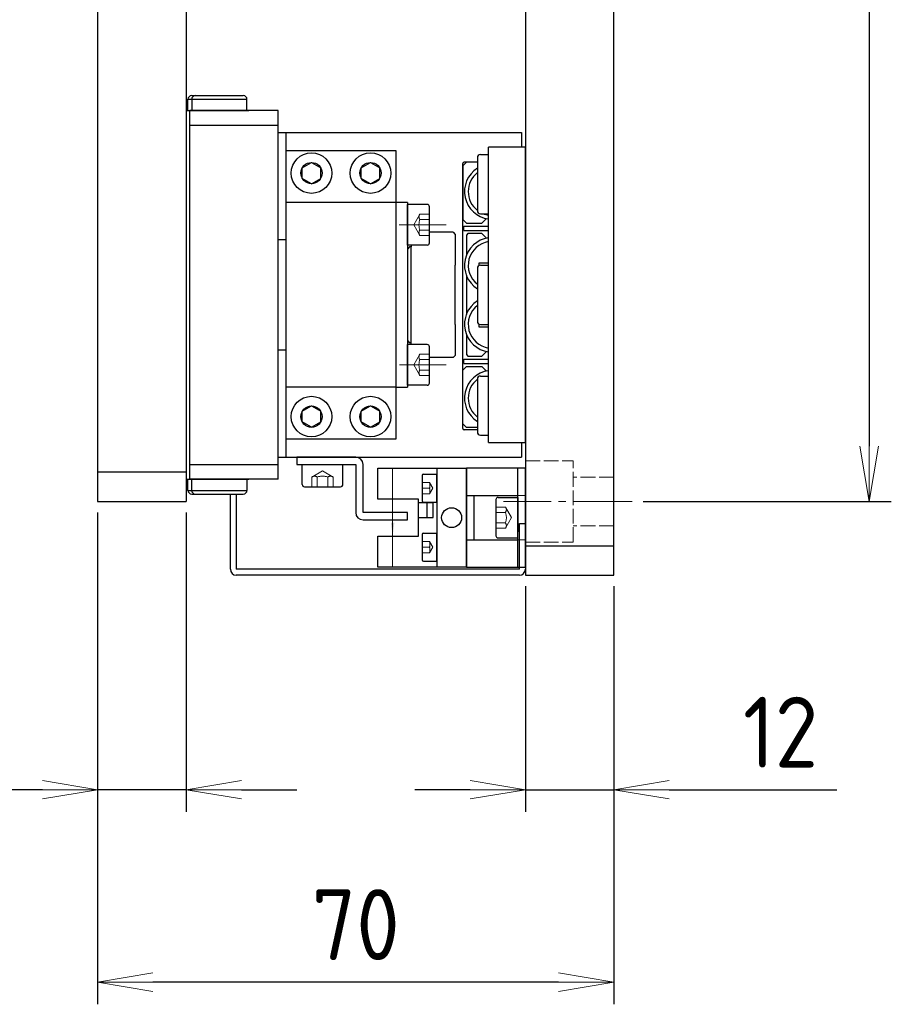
# Model space of a CAD drawing. Header units: millimetres. Extents: x 8809 to 9805, y 1960 to 2646.
# Tile 23 of 48: x 9332 to 9450, y 2074 to 2208. Entities that reach past the tile are written whole.
import ezdxf

# ---------------------------------------------------------------- set-up
doc = ezdxf.new("R2010")
doc.units = ezdxf.units.MM
doc.header["$LTSCALE"] = 0.8
doc.linetypes.add('GEN3', pattern=[6.25, 5, -1.25])
doc.linetypes.add('GEN7', pattern=[13.75, 10, -1.25, 1.25, -1.25])
doc.layers.get('0').update_dxf_attribs({"lineweight": 30})
for name, color, linetype, lineweight in [('3', 6, 'GEN3', 15), ('5', 3, 'Continuous', 15), ('6', 2, 'Continuous', 15), ('7', 4, 'GEN7', 15), ('AM_0', 7, 'Continuous', 30)]:
    doc.layers.add(name, color=color, linetype=linetype, lineweight=lineweight)
doc.styles.get("Standard").update_dxf_attribs({"font": 'ISOCP.SHX', "bigfont": 'EXTFONT.SHX'})
doc.dimstyles.new('GEN-ISO$0', dxfattribs={"dimtxt": 3.2, "dimasz": 2.5, "dimexe": 1, "dimexo": 0.5, "dimgap": 1, "dimtad": 1, "dimdec": 3, "dimdsep": 46, "dimtxsty": 'STANDARD', "dimblk1": 'OPEN', "dimblk2": 'OPEN', "dimsah": 1, "dimcen": 0, "dimclrd": 256, "dimclre": 256, "dimclrt": 2, "dimadec": 0, "dimazin": 0, "dimtp": 0.1, "dimtm": 0.1, "dimtfac": 0.71, "dimtdec": 3, "dimtmove": 0, "dimatfit": 3, "dimldrblk": 'OPEN', "dimfxl": 1, "dimtzin": 0, "dimarcsym": 0})

# ---------------------------------------------------------------- blocks, each defined once
blk = doc.blocks.new('A$C13216723')
for p, q in [((0, 2.7), (0, 0)), ((5.2, 3), (0.3, 3)), ((5.5, 2.7), (5.5, 0)), ((5.5, 0), (0, 0))]:
    blk.add_line(p, q)
for centre, start, end in [((0.3, 2.7), 90, 180), ((5.2, 2.7), 0, 90)]:
    blk.add_arc(centre, 0.3, start, end)
at = {"layer": '3'}
for p, q in [((1.31, 3), (1.31, 1.7)), ((2.03, 3), (2.03, 1.7)), ((3.47, 3), (3.47, 1.7)), ((4.19, 3), (4.19, 1.7)), ((1.31, 1.7), (2.75, 0.87)), ((4.19, 1.7), (2.75, 0.87))]:
    blk.add_line(p, q, dxfattribs=at)
for centre, radius, start, end in [((1.67, 2.16), 0.588, 232.1211, 307.8789), ((2.75, 3.74), 2.17, 250.5288, 289.4712), ((3.83, 2.16), 0.588, 232.1211, 307.8789)]:
    blk.add_arc(centre, radius, start, end, dxfattribs=at)
blk = doc.blocks.new('_OPEN')
at = {"color": 0, "linetype": 'ByBlock'}
for p, q in [((-1, 0.167), (0, 0)), ((0, 0), (-1, -0.167)), ((0, 0), (-1, 0))]:
    blk.add_line(p, q, dxfattribs=at)
blk = doc.blocks.new('*D328')
at = {"layer": '5', "lineweight": -2, "transparency": 16777216}
for p, q in [((9342.41, 2140.96), (9342.41, 2100.38)), ((9354.41, 2140.96), (9354.41, 2100.38)), ((9334.91, 2103.38), (9312.19, 2103.38)), ((9354.41, 2103.38), (9342.41, 2103.38)), ((9361.91, 2103.38), (9369.41, 2103.38))]:
    blk.add_line(p, q, dxfattribs=at)
at = {"layer": 'DEFPOINTS', "color": 0, "transparency": 16777216}
for p in [(9342.41, 2142.46), (9354.41, 2142.46), (9342.41, 2103.38)]:
    blk.add_point(p, dxfattribs=at)
at = {"layer": '5', "lineweight": -2, "transparency": 16777216, "xscale": 7.5, "yscale": 7.5, "zscale": 7.5}
blk.add_blockref('_OPEN', (9342.41, 2103.38), dxfattribs=at)
at = {"layer": '5', "lineweight": -2, "transparency": 16777216, "xscale": 7.5, "yscale": 7.5, "zscale": 7.5, "rotation": 180}
blk.add_blockref('_OPEN', (9354.41, 2103.38), dxfattribs=at)
at = {"layer": '5', "color": 2, "transparency": 16777216, "insert": (9319.8, 2111.18), "char_height": 9.6, "attachment_point": 5}
blk.add_mtext('12', dxfattribs=at)
blk = doc.blocks.new('*D329')
at = {"layer": '5', "lineweight": -2, "transparency": 16777216}
for p, q in [((9400.41, 2130.96), (9400.41, 2100.38)), ((9412.41, 2130.96), (9412.41, 2100.38)), ((9392.91, 2103.38), (9385.41, 2103.38)), ((9400.41, 2103.38), (9412.41, 2103.38)), ((9419.91, 2103.38), (9442.63, 2103.38))]:
    blk.add_line(p, q, dxfattribs=at)
at = {"layer": 'DEFPOINTS', "color": 0, "transparency": 16777216}
for p in [(9400.41, 2132.46), (9412.41, 2132.46), (9412.41, 2103.38)]:
    blk.add_point(p, dxfattribs=at)
at = {"layer": '5', "lineweight": -2, "transparency": 16777216, "xscale": 7.5, "yscale": 7.5, "zscale": 7.5}
blk.add_blockref('_OPEN', (9400.41, 2103.38), dxfattribs=at)
at = {"layer": '5', "lineweight": -2, "transparency": 16777216, "xscale": 7.5, "yscale": 7.5, "zscale": 7.5, "rotation": 180}
blk.add_blockref('_OPEN', (9412.41, 2103.38), dxfattribs=at)
at = {"layer": '5', "color": 2, "transparency": 16777216, "insert": (9435.02, 2111.18), "char_height": 9.6, "attachment_point": 5}
blk.add_mtext('12', dxfattribs=at)
blk = doc.blocks.new('*D330')
at = {"layer": '5', "lineweight": -2, "transparency": 16777216}
for p, q in [((9342.41, 2140.96), (9342.41, 2074.3)), ((9412.41, 2130.96), (9412.41, 2074.3)), ((9404.91, 2077.3), (9349.91, 2077.3))]:
    blk.add_line(p, q, dxfattribs=at)
at = {"layer": 'DEFPOINTS', "color": 0, "transparency": 16777216}
for p in [(9342.41, 2142.46), (9412.41, 2132.46), (9342.41, 2077.3)]:
    blk.add_point(p, dxfattribs=at)
at = {"layer": '5', "lineweight": -2, "transparency": 16777216, "xscale": 7.5, "yscale": 7.5, "zscale": 7.5, "rotation": 180}
blk.add_blockref('_OPEN', (9342.41, 2077.3), dxfattribs=at)
at = {"layer": '5', "lineweight": -2, "transparency": 16777216, "xscale": 7.5, "yscale": 7.5, "zscale": 7.5}
blk.add_blockref('_OPEN', (9412.41, 2077.3), dxfattribs=at)
at = {"layer": '5', "color": 2, "transparency": 16777216, "insert": (9377.41, 2085.1), "char_height": 9.6, "attachment_point": 5}
blk.add_mtext('70', dxfattribs=at)
blk = doc.blocks.new('*D333')
at = {"layer": '5', "lineweight": -2, "transparency": 16777216}
for p, q in [((9416.39, 2442.46), (9450.04, 2442.46)), ((9447.04, 2434.96), (9447.04, 2149.96)), ((9416.39, 2142.46), (9450.04, 2142.46))]:
    blk.add_line(p, q, dxfattribs=at)
at = {"layer": 'DEFPOINTS', "color": 0, "transparency": 16777216}
for p in [(9414.89, 2442.46), (9414.89, 2142.46), (9447.04, 2142.46)]:
    blk.add_point(p, dxfattribs=at)
at = {"layer": '5', "lineweight": -2, "transparency": 16777216, "xscale": 7.5, "yscale": 7.5, "zscale": 7.5}
for p, rotation in [((9447.04, 2442.46), 90), ((9447.04, 2142.46), 270)]:
    blk.add_blockref('_OPEN', p, dxfattribs=dict(at, rotation=rotation))
at = {"layer": '5', "color": 2, "transparency": 16777216, "insert": (9439.24, 2292.46), "char_height": 9.6, "attachment_point": 5, "rotation": 90}
blk.add_mtext('□300', dxfattribs=at)
blk = doc.blocks.new('A$C18A62AE6')
for p, q in [((0, 0.8), (0, 11)), ((0.8, 11), (0.8, 0.8)), ((39.2, 7), (40, 7)), ((39.2, 0.8), (39.2, 7)), ((39.2, 7), (40, 7)), ((39.2, 0.8), (0.8, 0.8)), ((39.2, 0), (0.8, 0))]:
    blk.add_line(p, q)
for centre, start, end in [((0.8, 0.8), 180, 270), ((39.2, 0.8), 270, 0)]:
    blk.add_arc(centre, 0.8, start, end)

msp = doc.modelspace()

# ---------------------------------------------------------------- linework, layer by layer
for p, q in [((9400.4093, 2452.4582), (9400.4093, 2132.4582)), ((9412.4093, 2132.4582), (9412.4093, 2452.4582)), ((9342.4093, 2442.4582), (9342.4093, 2142.4582)), ((9354.4093, 2442.4582), (9354.4093, 2142.4582)), ((9354.6593, 2196.9582), (9362.1593, 2196.9582)), ((9354.6593, 2195.4582), (9354.6593, 2196.9582)), ((9355.1593, 2197.4582), (9361.6593, 2197.4582)), ((9355.1593, 2196.9582), (9362.6593, 2196.9582)), ((9355.1593, 2196.9582), (9355.1593, 2195.4582)), ((9355.6593, 2197.4582), (9362.1593, 2197.4582)), ((9362.6593, 2195.4582), (9362.6593, 2196.9582)), ((9354.4093, 2195.4582), (9354.4093, 2145.4582)), ((9354.4093, 2195.4582), (9362.9093, 2195.4582)), ((9366.9093, 2195.4582), (9354.9093, 2195.4582)), ((9354.9093, 2145.4582), (9354.9093, 2195.4582)), ((9354.9093, 2145.4582), (9354.9093, 2195.4582)), ((9366.9093, 2145.4582), (9366.9093, 2195.4582)), ((9354.4093, 2193.2082), (9354.4093, 2147.7082)), ((9354.9093, 2193.4583), (9366.9093, 2193.4583)), ((9366.9093, 2192.4583), (9399.9093, 2192.4583)), ((9367.9093, 2192.4583), (9367.9093, 2148.4583)), ((9399.9093, 2192.4583), (9399.9093, 2190.4583)), ((9382.9093, 2189.9583), (9367.9093, 2189.9583)), ((9382.9093, 2150.9583), (9382.9093, 2189.9583)), ((9395.4093, 2150.4583), (9395.4093, 2190.4583)), ((9400.4093, 2190.4583), (9395.4093, 2190.4583)), ((9400.4093, 2150.4583), (9400.4093, 2190.4583)), ((9393.9093, 2189.0583), (9393.9093, 2181.8583)), ((9394.3093, 2189.4583), (9395.4093, 2189.4583)), ((9370.1593, 2187.68), (9371.4093, 2188.4016)), ((9370.1593, 2186.2366), (9370.1593, 2187.68)), ((9371.4093, 2188.4016), (9372.6593, 2187.68)), ((9372.6593, 2186.2366), (9372.6593, 2187.68)), ((9378.1593, 2187.68), (9379.4093, 2188.4016)), ((9378.1593, 2186.2366), (9378.1593, 2187.68)), ((9379.4093, 2188.4016), (9380.6593, 2187.68)), ((9380.6593, 2186.2366), (9380.6593, 2187.68)), ((9392.4093, 2188.4583), (9391.9093, 2187.9583)), ((9391.9093, 2152.3583), (9391.9093, 2188.2583)), ((9391.9093, 2187.9583), (9391.9093, 2180.6583)), ((9393.9093, 2188.4583), (9392.1093, 2188.4583)), ((9393.9093, 2188.4583), (9392.4093, 2188.4583)), ((9371.4093, 2185.5149), (9370.1593, 2186.2366)), ((9371.4093, 2185.5149), (9372.6593, 2186.2366)), ((9379.4093, 2185.5149), (9378.1593, 2186.2366)), ((9379.4093, 2185.5149), (9380.6593, 2186.2366)), ((9382.9093, 2182.9583), (9367.9093, 2182.9583)), ((9382.9093, 2157.9581), (9382.9093, 2182.9581)), ((9384.4093, 2182.9581), (9382.9093, 2182.9581)), ((9384.4093, 2182.9581), (9384.4093, 2157.9581)), ((9391.9093, 2180.6583), (9392.4093, 2180.1583)), ((9394.3093, 2181.4583), (9395.4093, 2181.4583)), ((9394.488, 2180.1583), (9395.1216, 2180.7919)), ((9392.0593, 2179.7583), (9395.4093, 2179.7583)), ((9392.0593, 2179.1583), (9392.0593, 2179.7583)), ((9392.4093, 2180.1583), (9394.488, 2180.1583)), ((9366.9093, 2177.9582), (9367.9093, 2177.9582)), ((9390.6093, 2178.9583), (9387.4093, 2178.9583)), ((9390.6093, 2178.9583), (9390.9094, 2178.6583)), ((9390.9093, 2178.6583), (9390.9093, 2174.4583)), ((9392.0593, 2179.1583), (9395.4093, 2179.1583)), ((9392.6093, 2178.7583), (9392.4093, 2178.5583)), ((9392.4093, 2178.5583), (9392.4093, 2175.8046)), ((9394.488, 2178.7583), (9392.6093, 2178.7583)), ((9395.1216, 2178.1246), (9394.488, 2178.7583)), ((9400.4093, 2162.3583), (9400.4093, 2178.5583)), ((9384.7093, 2176.9583), (9384.4093, 2176.6583)), ((9384.4093, 2176.6583), (9384.4093, 2164.2583)), ((9384.9093, 2176.9583), (9384.7093, 2176.9583)), ((9384.9093, 2177.2082), (9384.9093, 2176.9583)), ((9384.9093, 2163.7082), (9384.9093, 2176.9583)), ((9390.9093, 2166.4583), (9390.9093, 2174.4583)), ((9393.9093, 2174.0583), (9393.9093, 2166.8583)), ((9394.1593, 2174.8183), (9395.4093, 2174.8183)), ((9394.1593, 2174.4291), (9394.1593, 2174.8183)), ((9394.3093, 2174.4583), (9395.4093, 2174.4583)), ((9392.4093, 2173.1144), (9392.4093, 2167.8021)), ((9390.9093, 2166.4583), (9390.9093, 2162.2582)), ((9394.1593, 2166.0983), (9394.1593, 2166.4875)), ((9395.4093, 2166.0983), (9394.1593, 2166.0983)), ((9394.3093, 2166.4583), (9395.4093, 2166.4583)), ((9392.4093, 2165.112), (9392.4093, 2162.3583)), ((9384.4093, 2164.2583), (9384.7093, 2163.9583)), ((9384.9093, 2163.9583), (9384.7093, 2163.9583)), ((9367.9093, 2162.9582), (9366.9093, 2162.9582)), ((9390.6093, 2161.9583), (9387.4093, 2161.9583)), ((9390.6093, 2161.9583), (9390.9093, 2162.2582)), ((9392.4093, 2162.3583), (9392.6093, 2162.1583)), ((9392.6093, 2162.1583), (9394.488, 2162.1583)), ((9395.1216, 2162.7919), (9394.488, 2162.1583)), ((9391.9093, 2160.2583), (9392.4093, 2160.7583)), ((9392.0593, 2161.7583), (9395.4093, 2161.7583)), ((9392.0593, 2161.1583), (9392.0593, 2161.7583)), ((9392.0593, 2161.1583), (9395.4093, 2161.1583)), ((9392.4093, 2160.7583), (9394.488, 2160.7583)), ((9394.488, 2160.7583), (9395.1216, 2160.1246)), ((9391.9093, 2152.9583), (9391.9093, 2160.2583)), ((9394.3093, 2159.4583), (9395.4093, 2159.4583)), ((9382.9093, 2157.9591), (9367.9093, 2157.9591)), ((9382.9093, 2157.9581), (9384.4093, 2157.9581)), ((9393.9093, 2159.0583), (9393.9093, 2151.8583)), ((9370.1593, 2154.68), (9371.4093, 2155.4016)), ((9371.4093, 2155.4016), (9372.6593, 2154.68)), ((9378.1593, 2154.68), (9379.4093, 2155.4016)), ((9379.4093, 2155.4016), (9380.6593, 2154.68)), ((9370.1593, 2153.2366), (9370.1593, 2154.68)), ((9372.6593, 2153.2366), (9372.6593, 2154.68)), ((9378.1593, 2153.2366), (9378.1593, 2154.68)), ((9380.6593, 2153.2366), (9380.6593, 2154.68)), ((9371.4093, 2152.5149), (9370.1593, 2153.2366)), ((9371.4093, 2152.5149), (9372.6593, 2153.2366)), ((9379.4093, 2152.5149), (9378.1593, 2153.2366)), ((9379.4093, 2152.5149), (9380.6593, 2153.2366)), ((9392.4093, 2152.4583), (9391.9093, 2152.9583)), ((9393.9093, 2152.1583), (9392.1093, 2152.1583)), ((9393.9093, 2152.4583), (9392.4093, 2152.4583)), ((9394.3093, 2151.4583), (9395.4093, 2151.4583)), ((9367.9093, 2150.9583), (9382.9093, 2150.9583)), ((9395.4093, 2150.4583), (9400.4093, 2150.4583)), ((9399.9093, 2150.4583), (9399.9093, 2148.4583)), ((9354.9093, 2147.4583), (9366.9093, 2147.4583)), ((9366.9093, 2148.4583), (9399.9093, 2148.4583)), ((9377.4093, 2148.4583), (9369.4092, 2148.4583)), ((9369.4092, 2148.4583), (9369.4092, 2147.4583)), ((9369.4092, 2147.4583), (9377.4093, 2147.4583)), ((9377.4093, 2147.4583), (9377.4093, 2140.9583)), ((9378.4093, 2140.9583), (9378.4093, 2147.4583)), ((9342.4093, 2146.4582), (9354.4093, 2146.4582)), ((9380.4093, 2142.7583), (9380.4093, 2146.9583)), ((9380.4093, 2146.9583), (9392.4093, 2146.9583)), ((9386.4093, 2145.9583), (9386.4093, 2142.5583)), ((9386.6093, 2146.1583), (9388.4093, 2146.1583)), ((9388.4093, 2146.9583), (9388.4093, 2133.5583)), ((9388.4093, 2142.3583), (9388.4093, 2146.1583)), ((9400.4093, 2146.9583), (9392.4093, 2146.9583)), ((9392.4093, 2146.9583), (9392.4093, 2133.5583)), ((9392.4093, 2133.5583), (9392.4093, 2146.9583)), ((9399.4093, 2133.5583), (9399.4093, 2146.9583)), ((9400.4093, 2133.5583), (9400.4093, 2146.9583)), ((9354.4093, 2145.4582), (9362.9093, 2145.4582)), ((9354.6593, 2143.9582), (9354.6593, 2145.4582)), ((9366.9093, 2145.4582), (9354.9093, 2145.4582)), ((9355.1593, 2143.9582), (9355.1593, 2145.4582)), ((9362.6593, 2145.4582), (9362.6593, 2143.9582)), ((9354.6593, 2143.9582), (9362.1593, 2143.9582)), ((9355.1593, 2143.9582), (9362.6593, 2143.9582)), ((9355.1593, 2143.4582), (9361.6593, 2143.4582)), ((9355.6593, 2143.4582), (9362.1593, 2143.4582)), ((9392.4093, 2143.2583), (9399.4093, 2143.2583)), ((9393.4093, 2143.2583), (9393.4093, 2137.2583)), ((9342.4093, 2142.4582), (9354.4093, 2142.4582)), ((9385.9093, 2142.7583), (9380.4093, 2142.7583)), ((9385.9093, 2137.7583), (9385.9093, 2142.7583)), ((9387.9093, 2142.2583), (9385.9093, 2142.2583)), ((9386.6093, 2142.3583), (9388.4093, 2142.3583)), ((9387.1093, 2140.2583), (9387.1093, 2142.2583)), ((9387.9093, 2140.2583), (9387.9093, 2142.2583)), ((9396.4093, 2142.7083), (9396.4093, 2137.8083)), ((9396.7093, 2143.0083), (9399.4093, 2143.0083)), ((9399.4093, 2143.0083), (9399.4093, 2138.3582)), ((9384.4093, 2140.9583), (9378.4093, 2140.9583)), ((9384.4093, 2139.9583), (9384.4093, 2140.9583)), ((9378.4093, 2139.9583), (9384.4093, 2139.9583)), ((9385.9093, 2140.2583), (9387.9093, 2140.2583)), ((9400.4093, 2139.4582), (9400.4093, 2133.2582)), ((9386.4093, 2137.9583), (9386.4093, 2134.5583)), ((9386.6093, 2138.1583), (9388.4093, 2138.1583)), ((9388.4093, 2134.3583), (9388.4093, 2138.1583)), ((9380.4093, 2133.5583), (9380.4093, 2137.7583)), ((9380.4093, 2137.7583), (9385.9093, 2137.7583)), ((9392.4093, 2137.2583), (9399.4093, 2137.2583)), ((9396.7093, 2137.5083), (9399.4093, 2137.5083)), ((9400.4093, 2136.4582), (9412.4093, 2136.4582)), ((9386.6093, 2134.3583), (9388.4093, 2134.3583)), ((9392.4093, 2133.5583), (9380.4093, 2133.5583)), ((9392.4093, 2133.5583), (9400.4093, 2133.5583)), ((9400.4093, 2132.4582), (9412.4093, 2132.4582))]:
    msp.add_line(p, q)
for centre, radius in [((9371.4093, 2186.9583), 2.75), ((9379.4093, 2186.9583), 2.75), ((9371.4093, 2186.9583), 1.4434), ((9379.4093, 2186.9583), 1.4434), ((9371.4093, 2153.9583), 2.75), ((9379.4093, 2153.9583), 2.75), ((9371.4093, 2153.9583), 1.4434), ((9379.4093, 2153.9583), 1.4434), ((9390.4093, 2140.2583), 1.35)]:
    msp.add_circle(centre, radius)
for centre, radius, start, end in [((9355.1593, 2196.9582), 0.5, 89.99999, 179.9978), ((9355.6593, 2196.9582), 0.5, 90.000021, 179.998251), ((9362.1593, 2196.9582), 0.5, 0.001807, 90.000031), ((9394.3093, 2189.0583), 0.4, 90, 180), ((9392.1093, 2188.2583), 0.2, 90, 180), ((9395.9093, 2184.4583), 3.75, 122.230953, 262.337744), ((9395.9093, 2184.4583), 3.25, 127.979872, 232.020128), ((9394.3093, 2181.8583), 0.4, 180, 270), ((9395.9093, 2184.4583), 3.25, 247.380135, 261.150117), ((9395.9093, 2174.4583), 3.75, 97.662256, 237.769047), ((9395.9093, 2174.4583), 3.25, 98.849883, 232.020128), ((9394.3093, 2174.0583), 0.4, 90, 180), ((9395.9093, 2166.4583), 3.75, 122.230953, 262.337744), ((9395.9093, 2166.4583), 3.25, 127.979872, 261.150117), ((9394.3093, 2166.8583), 0.4, 180, 270), ((9395.9093, 2156.4583), 3.75, 97.662256, 237.769047), ((9394.3093, 2159.0583), 0.4, 90, 180), ((9395.9093, 2156.4583), 3.25, 127.979872, 232.020128), ((9392.1093, 2152.3583), 0.2, 180, 270), ((9394.3093, 2151.8583), 0.4, 180, 270), ((9377.4093, 2147.4583), 1, 0, 90), ((9386.6093, 2145.9583), 0.2, 90, 180), ((9355.1593, 2143.9582), 0.5, 180.00178, 270.00001), ((9355.6593, 2143.9582), 0.5, 180.00178, 270.00001), ((9362.1593, 2143.9582), 0.5, 270, 359.998224), ((9386.6093, 2142.5583), 0.2, 180, 270), ((9396.7093, 2142.7083), 0.3, 90, 180), ((9378.4093, 2140.9583), 1, 180, 270), ((9386.6093, 2137.9583), 0.2, 90, 180), ((9396.7093, 2137.8083), 0.3, 180, 270), ((9386.6093, 2134.5583), 0.2, 180, 270)]:
    msp.add_arc(centre, radius, start, end)
at = {"layer": '3'}
for p, q in [((9362.6593, 2196.9582), (9362.6585, 2196.988)), ((9362.6594, 2143.9582), (9362.6585, 2143.9283)), ((9399.4093, 2143.2583), (9400.4093, 2143.2583)), ((9396.4093, 2141.702), (9397.7093, 2141.702)), ((9396.4093, 2140.9801), (9397.7093, 2140.9801)), ((9397.7093, 2141.702), (9398.5429, 2140.2583)), ((9396.4093, 2139.5364), (9397.7093, 2139.5364)), ((9397.7093, 2138.8145), (9398.5429, 2140.2583)), ((9396.4093, 2138.8145), (9397.7093, 2138.8145)), ((9399.4093, 2137.2583), (9400.4093, 2137.2583))]:
    msp.add_line(p, q, dxfattribs=at)
at = {"layer": '3', "ltscale": 0.5}
for p, q in [((9400.4093, 2147.9582), (9406.9093, 2147.9582)), ((9406.9093, 2136.9582), (9406.9093, 2147.9582)), ((9412.4093, 2145.7582), (9406.9093, 2145.7582)), ((9412.4093, 2139.1582), (9406.9093, 2139.1582)), ((9400.4093, 2136.9582), (9406.9093, 2136.9582))]:
    msp.add_line(p, q, dxfattribs=at)
at = {"layer": '3', "ltscale": 3}
for p, q in [((9386.4093, 2145.0083), (9387.4093, 2145.0083)), ((9387.4093, 2145.0083), (9387.8423, 2144.2583)), ((9386.4093, 2144.2583), (9387.4093, 2144.2583)), ((9386.4093, 2143.4883), (9387.4093, 2143.4883)), ((9387.4093, 2143.5083), (9387.8423, 2144.2583)), ((9386.4093, 2137.0083), (9387.4093, 2137.0083)), ((9387.4093, 2137.0083), (9387.8423, 2136.2583)), ((9386.4093, 2136.2583), (9387.4093, 2136.2583)), ((9386.4093, 2135.4883), (9387.4093, 2135.4883)), ((9387.4093, 2135.5083), (9387.8423, 2136.2583))]:
    msp.add_line(p, q, dxfattribs=at)
for centre in [(9386.1652, 2144.6333), (9386.1652, 2143.8833), (9386.1652, 2136.6333), (9386.1652, 2135.8833)]:
    msp.add_arc(centre, 1.2994, 343.225824, 16.774176, dxfattribs=at)
at = {"layer": '3'}
for centre, radius, start, end in [((9397.2453, 2141.3411), 0.5879, 322.121121, 37.878879), ((9395.6675, 2140.2583), 2.1656, 340.528779, 19.471221), ((9397.2453, 2139.1755), 0.5879, 322.121121, 37.878879)]:
    msp.add_arc(centre, radius, start, end, dxfattribs=at)
at = {"layer": '6'}
for p, q in [((9382.4093, 2142.7583), (9382.4093, 2146.9583)), ((9382.4093, 2142.7583), (9382.4093, 2137.7583)), ((9382.4093, 2133.5583), (9382.4093, 2137.7583))]:
    msp.add_line(p, q, dxfattribs=at)
msp.add_solid([(9382.1723, 2139.5583), (9382.6463, 2139.5583), (9382.4093, 2137.7583)], dxfattribs=at)
at = {"layer": '7'}
for p, q in [((9389.6511, 2179.9582), (9383.3067, 2179.9582)), ((9354.9093, 2170.4582), (9354.9093, 2170.4582)), ((9389.6511, 2160.9582), (9383.3267, 2160.9582)), ((9414.8925, 2142.4582), (9397.4464, 2142.4582))]:
    msp.add_line(p, q, dxfattribs=at)

# ---------------------------------------------------------------- block references
for p, rotation in [((9384.4093, 2182.7082), 270), ((9384.4093, 2163.7082), 270), ((9375.6592, 2147.4583), 180)]:
    msp.add_blockref('A$C13216723', p, dxfattribs=dict(rotation=rotation))
at = {"layer": 'AM_0'}
msp.add_blockref('A$C18A62AE6', (9360.4093, 2132.4584), dxfattribs=at)

# ---------------------------------------------------------------- dimensions: what is measured, and where the dimension line sits
at = {"layer": '5'}
dim = msp.add_linear_dim(base=(9447.0386, 2142.4582), p1=(9414.8925, 2442.4582), p2=(9414.8925, 2142.4582), angle=90, text='□<>', dimstyle='GEN-ISO$0', override={"dimscale": 3, "dimarcsym": 1}, dxfattribs=at)
dim.commit()
dim.dimension.update_dxf_attribs({"geometry": '*D333', "text_midpoint": (9439.2386, 2292.4582)})
for base, p1, p2, picture, middle in [((9342.4093, 2103.3787), (9354.4093, 2142.4582), (9342.4093, 2142.4582), '*D328', (9319.8011, 2111.1797)), ((9342.4093, 2077.2993), (9412.4093, 2132.4582), (9342.4093, 2142.4582), '*D330', (9377.4093, 2085.0993)), ((9412.4093, 2103.3787), (9400.4093, 2132.4582), (9412.4093, 2132.4582), '*D329', (9435.0176, 2111.1797))]:
    dim = msp.add_linear_dim(base=base, p1=p1, p2=p2, dimstyle='GEN-ISO$0', override={"dimscale": 3, "dimarcsym": 1}, dxfattribs=at)
    dim.commit()
    dim.dimension.update_dxf_attribs({"geometry": picture, "text_midpoint": middle})

doc.saveas('drawing.dxf')
